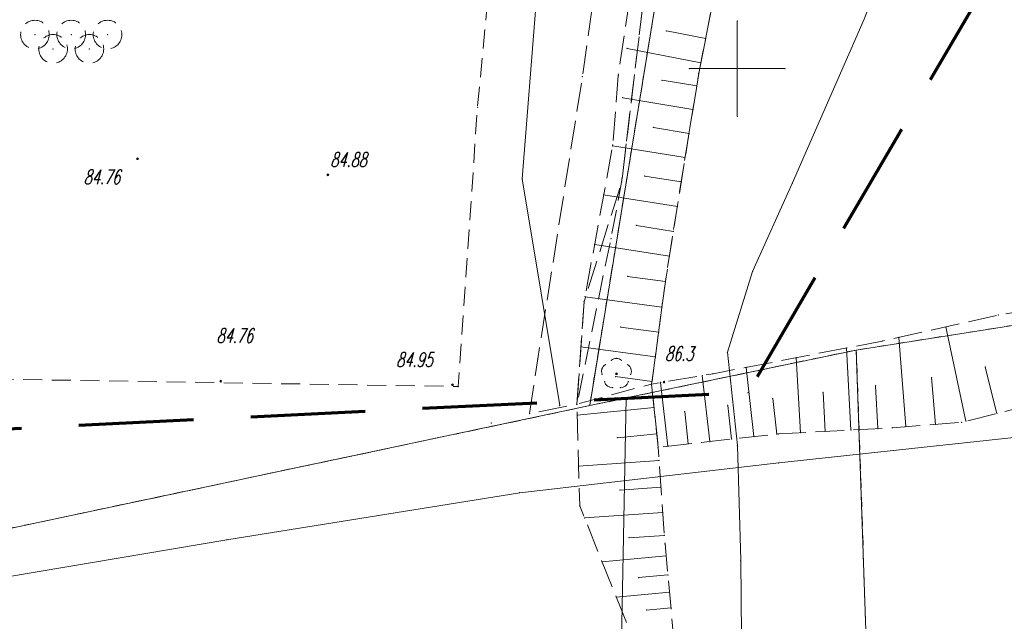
# Model space of a CAD drawing. Header units: metres. Extents: x 5537264 to 5541990, y 5958323 to 5965240.
# Tile 10 of 27: x 5539562 to 5539614, y 5961271 to 5961303. Entities that reach past the tile are written whole.
import ezdxf
from ezdxf.enums import TextEntityAlignment as Align

# ---------------------------------------------------------------- set-up
doc = ezdxf.new("R2010")
doc.units = ezdxf.units.M
for name, pattern in [('L_0_03', [1, 0.5, -0.5]), ('L_0_04', [1.5, 1, -0.5]), ('L_0_05', [1.75, 1.25, -0.5]), ('L_0_06', [2, 1.5, -0.5]), ('L_0_0C', [3, 2, -1])]:
    doc.linetypes.add(name, pattern=pattern)
doc.layers.get('0').update_dxf_attribs({"linetype": 'CONTINUOUS', "lineweight": 18})
for name, color, linetype, lineweight in [('000_Inne__niezydentyfikowane_', 7, 'CONTINUOUS', 18), ('217_kontur_klasyfikacyjny', 3, 'L_0_03', 18), ('218_kontur_uzytku_gruntowego', 3, 'L_0_03', 18), ('219_dzialka_ewidencyjna', 96, 'CONTINUOUS', 18), ('chodnik', 7, 'L_0_06', 18), ('drzewo_lisciaste', 7, 'CONTINUOUS', 18), ('pikieta_naturalna', 7, 'CONTINUOUS', 18), ('pikieta_naturalna_Atr2', 7, 'CONTINUOUS', 18), ('pikieta_sztuczna', 7, 'CONTINUOUS', 18), ('pikieta_sztuczna_Atr2', 7, 'CONTINUOUS', 18), ('plac_sportowy', 7, 'L_0_04', 18), ('przewod_elektroenergetyczny_podziemny', 7, 'CONTINUOUS', 18), ('przewod_gazowy', 7, 'CONTINUOUS', 18), ('przewod_wodociagowy', 7, 'CONTINUOUS', 18), ('skarpa', 7, 'L_0_05', 18), ('skarpa_nieumocniona', 7, 'L_0_06', 18), ('Wstawianie_ramki_sekcyjnej_z_opisem', 7, 'CONTINUOUS', 18), ('Zakres', 7, 'L_0_0C', 70)]:
    doc.layers.add(name, color=color, linetype=linetype, lineweight=lineweight)
doc.styles.get("Standard").update_dxf_attribs({"font": 'simplex.shx'})

msp = doc.modelspace()

# ---------------------------------------------------------------- hatches: boundary and pattern name
at = {"layer": 'drzewo_lisciaste', "linetype": 'Continuous', "lineweight": 18}
msp.add_hatch(color=256, dxfattribs=at).paths.add_polyline_path([(5539593.68, 5961283.98, 1), (5539593.68, 5961284.08, 1)])
at = {"layer": 'pikieta_naturalna', "linetype": 'Continuous', "lineweight": 18}
msp.add_hatch(color=256, dxfattribs=at).paths.add_polyline_path([(5539596.17, 5961283.545, 1), (5539596.17, 5961283.635, 1)])
at = {"layer": 'pikieta_sztuczna', "linetype": 'Continuous', "lineweight": 18}
for points in [[(5539568.62, 5961295.235, 1), (5539568.62, 5961295.325, 1)], [(5539578.58, 5961294.395, 1), (5539578.58, 5961294.485, 1)], [(5539572.97, 5961283.595, 1), (5539572.97, 5961283.685, 1)], [(5539585.1, 5961283.405, 1), (5539585.1, 5961283.495, 1)]]:
    msp.add_hatch(color=256, dxfattribs=at).paths.add_polyline_path(points)

# ---------------------------------------------------------------- linework, layer by layer
for p in [(5539600, 5961302.5), (5539563.25, 5961301.78), (5539565.15, 5961301.78), (5539567.05, 5961301.78), (5539596.29, 5961301.97), (5539598.35, 5961301.57), (5539564.2, 5961301.03), (5539566.1, 5961301.03), (5539594.24, 5961301.06), (5539598.1, 5961300.3), (5539591.9, 5961299.58), (5539593.77, 5961299.63), (5539597.5, 5961300), (5539597.99, 5961299.75), (5539600, 5961300), (5539602.5, 5961300), (5539596.07, 5961299.39), (5539597.88, 5961299.09), (5539594.01, 5961298.47), (5539586.41, 5961297.98), (5539597.68, 5961297.86), (5539600, 5961297.5), (5539595.61, 5961296.92), (5539597.47, 5961296.58), (5539597.48, 5961296.61), (5539593.49, 5961296), (5539593.48, 5961295.95), (5539568.62, 5961295.28), (5539597.27, 5961295.35), (5539578.58, 5961294.44), (5539588.75, 5961294.23), (5539593.952, 5961294.062), (5539595.16, 5961294.37), (5539597.07, 5961294.07), (5539602.88, 5961293.99), (5539593.01, 5961293.4), (5539596.87, 5961292.78), (5539594.72, 5961291.79), (5539596.66, 5961291.48), (5539593.391, 5961291.106), (5539592.54, 5961290.8), (5539596.45, 5961290.18), (5539600.8, 5961289.38), (5539594.26, 5961289.12), (5539596.24, 5961288.86), (5539596.26, 5961288.98), (5539591.99, 5961287.81), (5539592.04, 5961288.06), (5539596.06, 5961287.52), (5539613.67, 5961287.1), (5539593.9, 5961286.47), (5539595.89, 5961286.2), (5539610.92, 5961286.48), (5539607.59, 5961285.74), (5539608.46, 5961285.93), (5539591.82, 5961285.43), (5539599.49, 5961285.15), (5539605.72, 5961285.38), (5539589.56, 5961284.8), (5539593.419, 5961284.733), (5539593.68, 5961284.83), (5539593.941, 5961284.733), (5539595.71, 5961284.91), (5539603.09, 5961284.87), (5539592.92, 5961284.278), (5539593.092, 5961284.496), (5539594.268, 5961284.496), (5539594.44, 5961284.278), (5539600.47, 5961284.36), (5539612.98, 5961284.38), (5539572.97, 5961283.64), (5539592.931, 5961284.001), (5539593.056, 5961283.615), (5539593.63, 5961283.88), (5539593.68, 5961284.03), (5539594.304, 5961283.615), (5539594.429, 5961284.001), (5539595.54, 5961283.62), (5539598.17, 5961283.93), (5539598.74, 5961284.03), (5539610.17, 5961283.83), (5539585.1, 5961283.45), (5539585.4, 5961283.36), (5539593.21, 5961283.382), (5539593.479, 5961283.307), (5539593.881, 5961283.307), (5539594.15, 5961283.382), (5539595.52, 5961283.49), (5539595.99, 5961283.57), (5539596.17, 5961283.59), (5539607.24, 5961283.4), (5539600.56, 5961283.04), (5539601.86, 5961282.73), (5539604.49, 5961283.06), (5539590.71, 5961282.36), (5539591.61, 5961282.43), (5539595.65, 5961282.27), (5539599.5, 5961282.37), (5539589.13, 5961281.94), (5539591.63, 5961281.86), (5539597.25, 5961282.05), (5539611.97, 5961281.55), (5539613.59, 5961281.95), (5539587.14, 5961281.45), (5539605.95, 5961281.08), (5539607.36, 5961281.16), (5539608.13, 5961281.2), (5539608.83, 5961281.26), (5539610.37, 5961281.38), (5539611.74, 5961281.49), (5539593.73, 5961280.68), (5539595.79, 5961280.89), (5539599.7, 5961280.61), (5539600.87, 5961280.74), (5539602.07, 5961280.87), (5539602.16, 5961280.88), (5539603.31, 5961280.94), (5539604.6, 5961281.01), (5539595.86, 5961280.18), (5539596.36, 5961280.24), (5539597.44, 5961280.36), (5539598.56, 5961280.48), (5539600.01, 5961280.28), (5539595.91, 5961279.49), (5539591.7, 5961279.19), (5539602.17, 5961279.36), (5539593.87, 5961277.94), (5539596.01, 5961278.1), (5539588.62, 5961277.8), (5539591.76, 5961277.11), (5539592.01, 5961276.48), (5539596.1, 5961276.77), (5539594.33, 5961275.44), (5539596.19, 5961275.57), (5539573.3, 5961275.34), (5539596.22, 5961275.12), (5539596.28, 5961274.49), (5539592.93, 5961274.18), (5539600.18, 5961274.27), (5539594.84, 5961273.36), (5539596.37, 5961273.5), (5539593.67, 5961272.34), (5539596.45, 5961272.6), (5539596.53, 5961271.77), (5539595.26, 5961271.66)]:
    msp.add_point(p)
at = {"layer": '000_Inne__niezydentyfikowane_', "linetype": 'Continuous', "lineweight": 18, "flags": 128}
for points in [[(5539598.35, 5961301.57), (5539596.29, 5961301.97)], [(5539598.1, 5961300.3), (5539594.24, 5961301.06)], [(5539597.88, 5961299.09), (5539596.07, 5961299.39)], [(5539597.68, 5961297.86), (5539594.01, 5961298.47)], [(5539597.48, 5961296.61), (5539595.61, 5961296.92)], [(5539597.27, 5961295.35), (5539593.48, 5961295.95)], [(5539597.07, 5961294.07), (5539595.16, 5961294.37)], [(5539596.87, 5961292.78), (5539593.01, 5961293.4)], [(5539596.66, 5961291.48), (5539594.72, 5961291.79)], [(5539596.45, 5961290.18), (5539592.54, 5961290.8)], [(5539596.24, 5961288.86), (5539594.26, 5961289.12)], [(5539596.06, 5961287.52), (5539592.04, 5961288.06)], [(5539595.89, 5961286.2), (5539593.9, 5961286.47)], [(5539611.97, 5961281.55), (5539610.92, 5961286.48)], [(5539608.83, 5961281.26), (5539608.46, 5961285.93)], [(5539595.71, 5961284.91), (5539591.82, 5961285.43)], [(5539605.95, 5961281.08), (5539605.72, 5961285.38)], [(5539603.31, 5961280.94), (5539603.09, 5961284.87)], [(5539600.87, 5961280.74), (5539600.47, 5961284.36)], [(5539613.59, 5961281.95), (5539612.98, 5961284.38)], [(5539595.54, 5961283.62), (5539593.63, 5961283.88)], [(5539598.56, 5961280.48), (5539598.17, 5961283.93)], [(5539610.37, 5961281.38), (5539610.17, 5961283.83)], [(5539596.36, 5961280.24), (5539595.99, 5961283.57)], [(5539607.36, 5961281.16), (5539607.24, 5961283.4)], [(5539602.07, 5961280.87), (5539601.86, 5961282.73)], [(5539604.6, 5961281.01), (5539604.49, 5961283.06)], [(5539595.65, 5961282.27), (5539591.63, 5961281.86)], [(5539599.7, 5961280.61), (5539599.5, 5961282.37)], [(5539597.44, 5961280.36), (5539597.25, 5961282.05)], [(5539595.79, 5961280.89), (5539593.73, 5961280.68)], [(5539595.91, 5961279.49), (5539591.7, 5961279.19)], [(5539596.01, 5961278.1), (5539593.87, 5961277.94)], [(5539596.1, 5961276.77), (5539592.01, 5961276.48)], [(5539596.19, 5961275.57), (5539594.33, 5961275.44)], [(5539596.28, 5961274.49), (5539592.93, 5961274.18)], [(5539596.37, 5961273.5), (5539594.84, 5961273.36)], [(5539596.45, 5961272.6), (5539593.67, 5961272.34)], [(5539596.53, 5961271.77), (5539595.26, 5961271.66)]]:
    msp.add_lwpolyline(points, dxfattribs=at)
at = {"layer": '217_kontur_klasyfikacyjny', "lineweight": 18, "flags": 128}
for points in [[(5539596.81, 5961310.07), (5539592.28, 5961282.36)], [(5539606.23, 5961285.27), (5539627.92, 5961288.68)], [(5539594.19, 5961282.76), (5539606.23, 5961285.27)], [(5539592.28, 5961282.36), (5539594.19, 5961282.76)]]:
    msp.add_lwpolyline(points, dxfattribs=at)
at = {"layer": '218_kontur_uzytku_gruntowego', "lineweight": 18, "flags": 128}
for points in [[(5539592.28, 5961282.36), (5539596.81, 5961310.07)], [(5539596.81, 5961310.07), (5539592.28, 5961282.36)], [(5539606.23, 5961285.27), (5539627.92, 5961288.68)], [(5539606.23, 5961285.27), (5539594.19, 5961282.76)], [(5539594.19, 5961282.76), (5539606.23, 5961285.27)], [(5539608.23, 5961227.09), (5539606.23, 5961285.27)], [(5539594.19, 5961282.76), (5539592.28, 5961282.36)], [(5539592.28, 5961282.36), (5539594.19, 5961282.76)], [(5539592.28, 5961282.36), (5539539.23, 5961271.12)], [(5539539.23, 5961271.12), (5539592.28, 5961282.36)]]:
    msp.add_lwpolyline(points, dxfattribs=at)
at = {"layer": '219_dzialka_ewidencyjna', "linetype": 'Continuous', "lineweight": 18, "flags": 128}
for points in [[(5539592.28, 5961282.36), (5539596.81, 5961310.07)], [(5539606.23, 5961285.27), (5539627.92, 5961288.68)], [(5539594.19, 5961282.76), (5539606.23, 5961285.27)], [(5539606.23, 5961285.27), (5539608.23, 5961227.09)], [(5539594.19, 5961282.76), (5539592.28, 5961282.36)], [(5539594.19, 5961282.76), (5539592.6, 5961200.01)], [(5539539.23, 5961271.12), (5539592.28, 5961282.36)]]:
    msp.add_lwpolyline(points, dxfattribs=at)
at = {"layer": 'chodnik', "lineweight": 18, "flags": 128}
msp.add_lwpolyline([(5539573.85, 5961350.515), (5539573.48, 5961350.53), (5539573.4, 5961348.41), (5539573.779, 5961348.407), (5539573.76, 5961348.04), (5539579.85, 5961347.77), (5539579.782, 5961345.734), (5539573.9, 5961345.78), (5539575.85, 5961335.03), (5539577.75, 5961324.47), (5539591.47, 5961324.05), (5539596.39, 5961323.97), (5539596.46, 5961321.44), (5539596.5, 5961317.73), (5539595.14, 5961308.47), (5539594.22, 5961302.65), (5539593.77, 5961299.63), (5539593.49, 5961296), (5539591.99, 5961287.81), (5539591.61, 5961282.43), (5539589.13, 5961281.94), (5539589.56, 5961284.8), (5539591.9, 5961299.58), (5539594.42, 5961317.48), (5539594.72, 5961320.57), (5539594.65, 5961322.11), (5539590.73, 5961322.16), (5539578.09, 5961322.67), (5539578.89, 5961318.3), (5539577.2, 5961318.26), (5539576.39, 5961321.74), (5539574.24, 5961333.51), (5539573.16, 5961338.51), (5539571.77, 5961345.69), (5539570.5, 5961345.62), (5539570.5, 5961351.67), (5539570.52, 5961352.22), (5539573.55, 5961351.9), (5539573.87, 5961350.93)], close=True, dxfattribs=at)
at = {"layer": 'drzewo_lisciaste', "lineweight": 18}
msp.add_circle((5539593.68, 5961284.03), 0.05, dxfattribs=at)
for centre, start, end in [((5539593.68, 5961284.43), 49.272, 130.728), ((5539593.3, 5961284.154), 121.308, 202.548), ((5539594.06, 5961284.154), 337.452, 58.692), ((5539593.445, 5961283.706), 193.221, 274.871), ((5539593.915, 5961283.706), 265.129, 346.779)]:
    msp.add_arc(centre, 0.4, start, end, dxfattribs=at)
at = {"layer": 'pikieta_naturalna', "lineweight": 18}
msp.add_circle((5539596.17, 5961283.59), 0.045, dxfattribs=at)
at = {"layer": 'pikieta_sztuczna', "lineweight": 18}
for centre in [(5539568.62, 5961295.28), (5539578.58, 5961294.44), (5539572.97, 5961283.64), (5539585.1, 5961283.45)]:
    msp.add_circle(centre, 0.045, dxfattribs=at)
at = {"layer": 'plac_sportowy', "lineweight": 18, "flags": 128}
msp.add_lwpolyline([(5539547.69, 5961311.76), (5539547.85, 5961313.02), (5539548.08, 5961317.05), (5539548.19, 5961318.69), (5539553.96, 5961318.57), (5539566.63, 5961318.35), (5539577.2, 5961318.26), (5539578.89, 5961318.3), (5539589.29, 5961318.26), (5539587.6, 5961310.7), (5539586.41, 5961297.98), (5539585.4, 5961283.36), (5539561.05, 5961283.75), (5539545.65, 5961284.02), (5539546.4, 5961294.88), (5539546.9, 5961301.69), (5539547.46, 5961306.59)], close=True, dxfattribs=at)
at = {"layer": 'plac_sportowy', "lineweight": 18}
for centre in [(5539563.25, 5961301.78), (5539565.15, 5961301.78), (5539567.05, 5961301.78), (5539564.2, 5961301.03), (5539566.1, 5961301.03)]:
    msp.add_circle(centre, 0.75, dxfattribs=at)
at = {"layer": 'przewod_elektroenergetyczny_podziemny', "linetype": 'Continuous', "lineweight": 18, "flags": 128}
msp.add_lwpolyline([(5539570.99, 5961351.55), (5539569.42, 5961351.65), (5539571.88, 5961321.69), (5539572.64, 5961320.61), (5539591.67, 5961319.34), (5539590.26, 5961315.44), (5539589.49, 5961303.7), (5539588.75, 5961294.23), (5539590.71, 5961282.36)], dxfattribs=at)
at = {"layer": 'przewod_gazowy', "linetype": 'Continuous', "lineweight": 18, "flags": 128}
msp.add_lwpolyline([(5539617.02, 5961366.51), (5539616.75, 5961352.18), (5539616.46, 5961345.05), (5539616.15, 5961339.78), (5539615.08, 5961332.97), (5539614.03, 5961324.36), (5539612.95, 5961319.45), (5539611.34, 5961315.57), (5539610, 5961311.3), (5539606.64, 5961302.59), (5539602.88, 5961293.99), (5539600.8, 5961289.38), (5539599.49, 5961285.15), (5539600.01, 5961280.28), (5539600.18, 5961274.27), (5539600.25, 5961266.4), (5539600.19, 5961256.71), (5539600.12, 5961251.91)], dxfattribs=at)
at = {"layer": 'przewod_wodociagowy', "linetype": 'Continuous', "lineweight": 18, "flags": 128}
msp.add_lwpolyline([(5539523.52, 5961364.08), (5539529.06, 5961363.67), (5539537.48, 5961362.65), (5539542.79, 5961362), (5539541.4, 5961352.89), (5539540.33, 5961338.95), (5539539.17, 5961326.33), (5539538.66, 5961318.45), (5539538.17, 5961311.01), (5539537.08, 5961296.32), (5539536.47, 5961285.85), (5539535.85, 5961268.98), (5539549.29, 5961271.29), (5539573.3, 5961275.34), (5539588.62, 5961277.8), (5539602.17, 5961279.36), (5539616.59, 5961280.91), (5539615.83, 5961257.35), (5539615.32, 5961242.06)], dxfattribs=at)
at = {"layer": 'skarpa', "lineweight": 18, "flags": 128}
msp.add_lwpolyline([(5539609.779, 5961325.121), (5539608.69, 5961322.78), (5539608.64, 5961322.68), (5539605.4, 5961316.63), (5539603.41, 5961312.99), (5539601.53, 5961309.53), (5539600.92, 5961308.27), (5539598.8, 5961303.88), (5539597.99, 5961299.75), (5539597.47, 5961296.58), (5539596.66, 5961291.48), (5539596.26, 5961288.98), (5539595.52, 5961283.49), (5539591.61, 5961282.43), (5539593.391, 5961291.106), (5539593.952, 5961294.062), (5539595.56, 5961307.5), (5539598.16, 5961315.46), (5539599.447, 5961317.425), (5539604.9, 5961325.83)], close=True, dxfattribs=at)
at = {"layer": 'skarpa_nieumocniona', "lineweight": 18, "flags": 128}
for points in [[(5539634.19, 5961309.25), (5539635.63, 5961316.54), (5539635.88, 5961324.68), (5539636.31, 5961334.52), (5539636.57, 5961340.31), (5539637.52, 5961348.62), (5539638.1, 5961353.52), (5539639.27, 5961362.61), (5539639.6, 5961351.95), (5539639.71, 5961343.11), (5539639.57, 5961331.99), (5539639.05, 5961320.68), (5539638.71, 5961311.86), (5539638.01, 5961300.89), (5539637.91, 5961297.96), (5539637.63, 5961290.62), (5539637.65, 5961289.9), (5539636.75, 5961289.42), (5539629.74, 5961285.96), (5539625.49, 5961284.93), (5539611.74, 5961281.49), (5539608.13, 5961281.2), (5539602.16, 5961280.88), (5539595.86, 5961280.18), (5539595.52, 5961283.49), (5539598.74, 5961284.03), (5539607.59, 5961285.74), (5539613.67, 5961287.1), (5539625.71, 5961289.16), (5539630.82, 5961290.31), (5539630.94, 5961290.58), (5539632.53, 5961300.73)], [(5539634.19, 5961309.25), (5539635.63, 5961316.54), (5539635.88, 5961324.68), (5539636.31, 5961334.52), (5539636.57, 5961340.31), (5539637.52, 5961348.62), (5539638.1, 5961353.52), (5539639.27, 5961362.61), (5539639.6, 5961351.95), (5539639.71, 5961343.11), (5539639.57, 5961331.99), (5539639.05, 5961320.68), (5539638.71, 5961311.86), (5539638.01, 5961300.89), (5539637.91, 5961297.96), (5539637.63, 5961290.62), (5539637.65, 5961289.9), (5539636.75, 5961289.42), (5539629.74, 5961285.96), (5539625.49, 5961284.93), (5539611.74, 5961281.49), (5539608.13, 5961281.2), (5539602.16, 5961280.88), (5539595.86, 5961280.18), (5539595.52, 5961283.49), (5539598.74, 5961284.03), (5539607.59, 5961285.74), (5539613.67, 5961287.1), (5539625.71, 5961289.16), (5539630.82, 5961290.31), (5539630.94, 5961290.58), (5539632.53, 5961300.73)], [(5539612.44, 5961216.99), (5539610.06, 5961218.31), (5539602.52, 5961222.69), (5539595.6, 5961226.77), (5539595.49, 5961231.6), (5539596.67, 5961250.62), (5539595.15, 5961268.63), (5539591.76, 5961277.11), (5539591.61, 5961282.43), (5539591.99, 5961287.81), (5539593.952, 5961294.062), (5539595.56, 5961307.5), (5539598.16, 5961315.46), (5539599.447, 5961317.425), (5539604.82, 5961325.84), (5539609.779, 5961325.121), (5539608.69, 5961322.78), (5539608.64, 5961322.68), (5539605.4, 5961316.63), (5539601.53, 5961309.53), (5539598.8, 5961303.88), (5539597.99, 5961299.75), (5539597.47, 5961296.58), (5539596.26, 5961288.98), (5539595.52, 5961283.49), (5539595.86, 5961280.18), (5539596.22, 5961275.12), (5539597.04, 5961266.24), (5539597.33, 5961260.29), (5539597.52, 5961250.45), (5539597.18, 5961244.27), (5539596.64, 5961232.31), (5539598.25, 5961228.38), (5539605.11, 5961224.61), (5539613.95, 5961219.95)]]:
    msp.add_lwpolyline(points, close=True, dxfattribs=at)
at = {"layer": 'Wstawianie_ramki_sekcyjnej_z_opisem', "linetype": 'Continuous', "lineweight": 18, "flags": 128}
for points in [[(5539600, 5961297.5), (5539600, 5961302.5)], [(5539600, 5961297.5), (5539600, 5961302.5)], [(5539600, 5961297.5), (5539600, 5961302.5)], [(5539600, 5961297.5), (5539600, 5961302.5)], [(5539597.5, 5961300), (5539600, 5961300)], [(5539597.5, 5961300), (5539600, 5961300)], [(5539600, 5961300), (5539602.5, 5961300)], [(5539600, 5961300), (5539602.5, 5961300)]]:
    msp.add_lwpolyline(points, dxfattribs=at)
at = {"layer": 'Zakres', "lineweight": 70, "ltscale": 3, "flags": 128}
msp.add_lwpolyline([(5539630.53, 5961390.3), (5539628.94, 5961331.74), (5539600.56, 5961283.04), (5539537.62, 5961279.94), (5539520.78, 5961299.6), (5539520.6, 5961305.18), (5539524.89, 5961364.28), (5539536.45, 5961379.17)], close=True, dxfattribs=at)

# ---------------------------------------------------------------- texts
at = {"layer": 'pikieta_naturalna_Atr2', "lineweight": 15, "oblique": 15, "width": 0.66}
msp.add_text('86.3', height=0.75, dxfattribs=at).set_placement((5539596.22, 5961285.45), align=Align.TOP_LEFT)
at = {"layer": 'pikieta_sztuczna_Atr2', "lineweight": 15, "oblique": 15, "width": 0.66}
for s, p in [('84.88', (5539578.7, 5961295.61)), ('84.76', (5539565.8, 5961294.7)), ('84.76', (5539572.75, 5961286.4)), ('84.95', (5539582.15, 5961285.14))]:
    msp.add_text(s, height=0.75, dxfattribs=at).set_placement(p, align=Align.TOP_LEFT)

doc.saveas('drawing.dxf')
